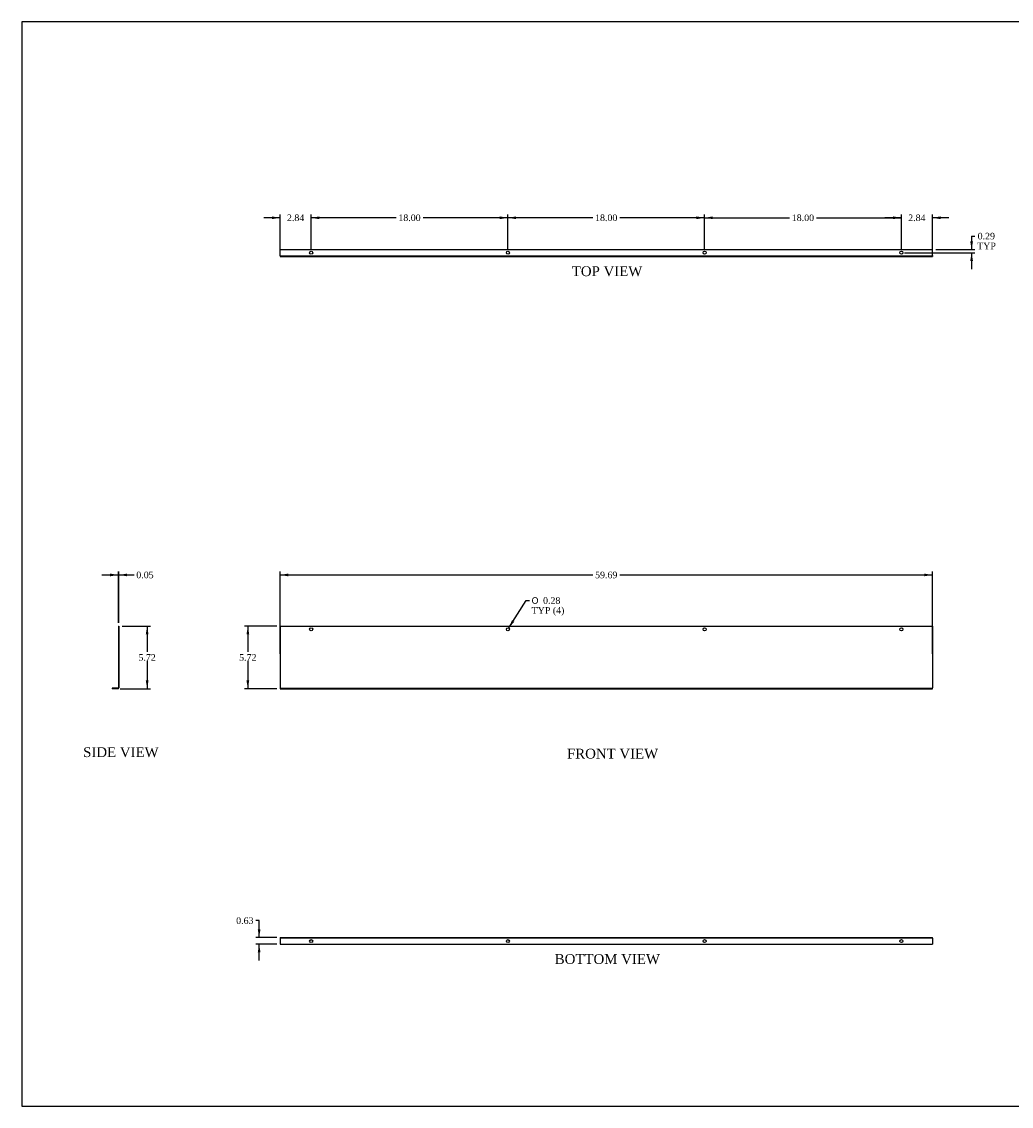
# Model space of a CAD drawing. Header units: inches. Extents: x 1 to 150, y -1 to 99.
# Tile 1 of 2: x 1 to 91, y 0 to 99. Entities that reach past the tile are written whole.
import ezdxf
from ezdxf.enums import TextEntityAlignment as Align
from ezdxf.lldxf.tags import DXFTag

# ---------------------------------------------------------------- set-up
doc = ezdxf.new("R2010")
doc.units = ezdxf.units.IN
doc.header["$MEASUREMENT"] = 0
doc.layers.add('COM49301', color=7, linetype='Continuous')
doc.layers.add('Default', color=7, linetype='Continuous')
doc.styles.add('SEACAD_Solid_Edge_ANSI1_Symbols', font='txt')
doc.styles.add('SEACAD_Times_New_Roman', font='times.ttf')
tags = doc.linetypes.add('HIDDEN2', pattern=[0.1875, 0.125, -0.0625]).pattern_tags.tags
tags[6:7] = [DXFTag(74, 4), DXFTag(75, 0), DXFTag(340, '0'), DXFTag(46, 0.0), DXFTag(50, 0.0), DXFTag(44, 0.0), DXFTag(45, 0.0)]
tags[4:5] = [DXFTag(74, 4), DXFTag(75, 0), DXFTag(340, '0'), DXFTag(46, 0.0), DXFTag(50, 0.0), DXFTag(44, 0.0), DXFTag(45, 0.0)]
doc.dimstyles.new('HAMMOND_(STH_-_120x80)', dxfattribs={"dimtxt": 0.6, "dimasz": 0.75, "dimexe": 0.3, "dimexo": 0.3, "dimgap": 0.15, "dimtad": 0, "dimtih": 1, "dimtoh": 1, "dimzin": 0, "dimdsep": 46, "dimtxsty": 'SEACAD_Times_New_Roman', "dimblk1": '_SE_FILLED', "dimblk2": '_SE_FILLED', "dimsah": 1, "dimcen": 0.3, "dimadec": 0, "dimazin": 0, "dimtfac": 0.8, "dimtofl": 0, "dimtmove": 0, "dimatfit": 3, "dimfxl": 1, "dimtolj": 1, "dimtzin": 0, "dimarcsym": 0})

# ---------------------------------------------------------------- blocks, each defined once
blk = doc.blocks.new('SE')
at = {"layer": 'COM49301', "color": 7, "linetype": 'Continuous'}
for p, q in [((24.287, 44.219), (24.287, 38.573)), ((24.287, 44.219), (83.974, 44.219)), ((83.974, 44.219), (83.974, 38.573)), ((24.287, 38.573), (24.287, 38.501)), ((24.287, 38.501), (83.974, 38.501)), ((83.974, 38.501), (83.974, 38.573))]:
    blk.add_line(p, q, dxfattribs=at)
at = {"layer": 'COM49301', "color": 7, "linetype": 'HIDDEN2'}
for p, q in [((24.287, 38.549), (83.974, 38.549)), ((26.989, 38.549), (26.989, 38.501)), ((27.27, 38.501), (27.27, 38.549)), ((44.989, 38.549), (44.989, 38.501)), ((45.27, 38.501), (45.27, 38.549)), ((62.989, 38.549), (62.989, 38.501)), ((63.27, 38.501), (63.27, 38.549)), ((80.989, 38.549), (80.989, 38.501)), ((81.27, 38.501), (81.27, 38.549))]:
    blk.add_line(p, q, dxfattribs=at)
at = {"layer": 'COM49301', "color": 7, "linetype": 'Continuous'}
for centre in [(27.13, 43.931), (45.13, 43.931), (63.13, 43.931), (81.13, 43.931)]:
    blk.add_circle(centre, 0.141, dxfattribs=at)
blk = doc.blocks.new('SE1')
at = {"layer": 'COM49301', "color": 7, "linetype": 'Continuous'}
for p, q in [((24.287, 15.755), (83.974, 15.755)), ((24.287, 15.755), (24.287, 15.683)), ((24.287, 15.683), (24.287, 15.13)), ((24.287, 15.13), (83.974, 15.13)), ((83.974, 15.683), (83.974, 15.755)), ((83.974, 15.683), (83.974, 15.13))]:
    blk.add_line(p, q, dxfattribs=at)
at = {"layer": 'COM49301', "color": 7, "linetype": 'HIDDEN2'}
for p, q in [((24.287, 15.707), (83.974, 15.707)), ((26.989, 15.755), (26.989, 15.707)), ((27.27, 15.707), (27.27, 15.755)), ((44.989, 15.755), (44.989, 15.707)), ((45.27, 15.707), (45.27, 15.755)), ((62.989, 15.755), (62.989, 15.707)), ((63.27, 15.707), (63.27, 15.755)), ((80.989, 15.755), (80.989, 15.707)), ((81.27, 15.707), (81.27, 15.755))]:
    blk.add_line(p, q, dxfattribs=at)
at = {"layer": 'COM49301', "color": 7, "linetype": 'Continuous'}
for centre in [(27.13, 15.418), (45.13, 15.418), (63.13, 15.418), (81.13, 15.418)]:
    blk.add_circle(centre, 0.141, dxfattribs=at)
blk = doc.blocks.new('SE3')
at = {"layer": 'COM49301', "color": 7, "linetype": 'Continuous'}
for p, q in [((9.488, 44.219), (9.488, 38.573)), ((9.488, 44.219), (9.536, 44.219)), ((9.536, 44.219), (9.536, 38.573)), ((9.464, 38.549), (8.911, 38.549)), ((8.911, 38.549), (8.911, 38.501)), ((9.464, 38.501), (8.911, 38.501))]:
    blk.add_line(p, q, dxfattribs=at)
at = {"layer": 'COM49301', "color": 7, "linetype": 'HIDDEN2'}
for p, q in [((9.536, 44.071), (9.488, 44.071)), ((9.488, 43.79), (9.536, 43.79)), ((9.058, 38.549), (9.058, 38.501)), ((9.339, 38.501), (9.339, 38.549))]:
    blk.add_line(p, q, dxfattribs=at)
at = {"layer": 'COM49301', "color": 7, "linetype": 'Continuous'}
for radius in [0.024, 0.072]:
    blk.add_arc((9.464, 38.573), radius, 270, 0, dxfattribs=at)
blk = doc.blocks.new('SE4')
at = {"layer": 'COM49301', "color": 7, "linetype": 'Continuous'}
for p, q in [((24.287, 78.652), (83.974, 78.652)), ((24.287, 78.099), (24.287, 78.652)), ((83.974, 78.099), (83.974, 78.652)), ((24.287, 78.075), (24.287, 78.099)), ((24.287, 78.075), (83.974, 78.075)), ((24.287, 78.075), (24.287, 78.027)), ((24.287, 78.027), (83.974, 78.027)), ((83.974, 78.099), (83.974, 78.075)), ((83.974, 78.075), (83.974, 78.027))]:
    blk.add_line(p, q, dxfattribs=at)
at = {"layer": 'COM49301', "color": 7, "linetype": 'HIDDEN2'}
for p, q in [((26.989, 78.075), (26.989, 78.027)), ((27.27, 78.027), (27.27, 78.075)), ((44.989, 78.075), (44.989, 78.027)), ((45.27, 78.027), (45.27, 78.075)), ((62.989, 78.075), (62.989, 78.027)), ((63.27, 78.027), (63.27, 78.075)), ((80.989, 78.075), (80.989, 78.027)), ((81.27, 78.027), (81.27, 78.075))]:
    blk.add_line(p, q, dxfattribs=at)
at = {"layer": 'COM49301', "color": 7, "linetype": 'Continuous'}
for centre in [(27.13, 78.364), (45.13, 78.364), (63.13, 78.364), (81.13, 78.364)]:
    blk.add_circle(centre, 0.141, dxfattribs=at)
blk = doc.blocks.new('DMBLK3986')
at = {"layer": 'Default', "linetype": 'Continuous', "transparency": 16777216}
for points in [[(80.38, 81.687), (80.38, 81.437), (81.13, 81.562)], [(84.724, 81.687), (83.974, 81.562), (84.724, 81.437)]]:
    blk.add_hatch(color=7, dxfattribs=at).paths.add_polyline_path(points)
at = {"layer": 'Default', "color": 7, "linetype": 'Continuous', "transparency": 16777216}
for p, q in [((81.13, 81.562), (79.63, 81.562)), ((81.13, 78.664), (81.13, 81.862)), ((83.974, 78.675), (83.974, 81.862)), ((85.474, 81.562), (83.974, 81.562))]:
    blk.add_line(p, q, dxfattribs=at)
at = {"layer": 'Default', "color": 7, "linetype": 'Continuous', "transparency": 16777216, "style": 'SEACAD_Times_New_Roman'}
blk.add_text('2.84', height=0.6, dxfattribs=at).set_placement((81.756, 81.862), align=Align.TOP_LEFT)
blk = doc.blocks.new('_SE_FILLED')
at = {"color": 0}
blk.add_line((0, 0), (-1, 0), dxfattribs=at)
blk.add_solid([(0, 0), (-1, -0.1665), (-1, 0.1665), (0, 0)], dxfattribs=at)
blk = doc.blocks.new('DMBLK3987')
at = {"layer": 'Default', "linetype": 'Continuous', "transparency": 16777216}
for points in [[(45.88, 81.687), (45.13, 81.562), (45.88, 81.437)], [(62.38, 81.687), (62.38, 81.437), (63.13, 81.562)]]:
    blk.add_hatch(color=7, dxfattribs=at).paths.add_polyline_path(points)
at = {"layer": 'Default', "color": 7, "linetype": 'Continuous', "transparency": 16777216}
for p, q in [((45.13, 78.664), (45.13, 81.862)), ((52.896, 81.562), (45.13, 81.562)), ((63.13, 81.562), (55.364, 81.562)), ((63.13, 78.664), (63.13, 81.862))]:
    blk.add_line(p, q, dxfattribs=at)
at = {"layer": 'Default', "color": 7, "linetype": 'Continuous', "transparency": 16777216, "style": 'SEACAD_Times_New_Roman'}
blk.add_text('18.00', height=0.6, dxfattribs=at).set_placement((53.106, 81.862), align=Align.TOP_LEFT)
blk = doc.blocks.new('DMBLK3988')
at = {"layer": 'Default', "linetype": 'Continuous', "transparency": 16777216}
for points in [[(27.88, 81.687), (27.13, 81.562), (27.88, 81.437)], [(44.38, 81.687), (44.38, 81.437), (45.13, 81.562)]]:
    blk.add_hatch(color=7, dxfattribs=at).paths.add_polyline_path(points)
at = {"layer": 'Default', "color": 7, "linetype": 'Continuous', "transparency": 16777216}
for p, q in [((27.13, 78.664), (27.13, 81.862)), ((34.896, 81.562), (27.13, 81.562)), ((45.13, 81.562), (37.364, 81.562)), ((45.13, 78.664), (45.13, 81.862))]:
    blk.add_line(p, q, dxfattribs=at)
at = {"layer": 'Default', "color": 7, "linetype": 'Continuous', "transparency": 16777216, "style": 'SEACAD_Times_New_Roman'}
blk.add_text('18.00', height=0.6, dxfattribs=at).set_placement((35.106, 81.862), align=Align.TOP_LEFT)
blk = doc.blocks.new('DMBLK3989')
at = {"layer": 'Default', "linetype": 'Continuous', "transparency": 16777216}
for points in [[(23.537, 81.687), (23.537, 81.437), (24.287, 81.562)], [(27.88, 81.687), (27.13, 81.562), (27.88, 81.437)]]:
    blk.add_hatch(color=7, dxfattribs=at).paths.add_polyline_path(points)
at = {"layer": 'Default', "color": 7, "linetype": 'Continuous', "transparency": 16777216}
for p, q in [((24.287, 81.562), (22.787, 81.562)), ((24.287, 78.675), (24.287, 81.862)), ((27.13, 78.664), (27.13, 81.862)), ((28.63, 81.562), (27.13, 81.562))]:
    blk.add_line(p, q, dxfattribs=at)
at = {"layer": 'Default', "color": 7, "linetype": 'Continuous', "transparency": 16777216, "style": 'SEACAD_Times_New_Roman'}
blk.add_text('2.84', height=0.6, dxfattribs=at).set_placement((24.912, 81.862), align=Align.TOP_LEFT)
blk = doc.blocks.new('DMBLK3990')
at = {"layer": 'Default', "linetype": 'Continuous', "transparency": 16777216}
for points in [[(63.88, 81.687), (63.13, 81.562), (63.88, 81.437)], [(80.38, 81.687), (80.38, 81.437), (81.13, 81.562)]]:
    blk.add_hatch(color=7, dxfattribs=at).paths.add_polyline_path(points)
at = {"layer": 'Default', "color": 7, "linetype": 'Continuous', "transparency": 16777216}
for p, q in [((63.13, 78.664), (63.13, 81.862)), ((63.13, 81.562), (70.896, 81.562)), ((73.364, 81.562), (81.13, 81.562)), ((81.13, 78.664), (81.13, 81.862))]:
    blk.add_line(p, q, dxfattribs=at)
at = {"layer": 'Default', "color": 7, "linetype": 'Continuous', "transparency": 16777216, "style": 'SEACAD_Times_New_Roman'}
blk.add_text('18.00', height=0.6, dxfattribs=at).set_placement((71.106, 81.862), align=Align.TOP_LEFT)
blk = doc.blocks.new('DMBLK3991')
at = {"layer": 'Default', "linetype": 'Continuous', "transparency": 16777216}
for points in [[(87.683, 79.402), (87.433, 79.402), (87.558, 78.652)], [(87.683, 77.614), (87.558, 78.364), (87.433, 77.614)]]:
    blk.add_hatch(color=7, dxfattribs=at).paths.add_polyline_path(points)
at = {"layer": 'Default', "color": 7, "linetype": 'Continuous', "transparency": 16777216}
for p, q in [((87.558, 79.888), (87.858, 79.888)), ((87.558, 79.888), (87.558, 78.652)), ((81.43, 78.364), (87.858, 78.364)), ((84.274, 78.652), (87.858, 78.652)), ((87.558, 78.364), (87.558, 76.864))]:
    blk.add_line(p, q, dxfattribs=at)
at = {"layer": 'Default', "color": 7, "linetype": 'Continuous', "transparency": 16777216, "style": 'SEACAD_Times_New_Roman'}
for s, p in [('0.29', (88.111, 80.188)), ('TYP', (88.068, 79.288))]:
    blk.add_text(s, height=0.6, dxfattribs=at).set_placement(p, align=Align.TOP_LEFT)
blk = doc.blocks.new('DMBLK3992')
at = {"layer": 'Default', "linetype": 'Continuous', "transparency": 16777216}
for points in [[(12.247, 43.469), (12.122, 44.219), (11.997, 43.469)], [(12.247, 39.251), (11.997, 39.251), (12.122, 38.501)]]:
    blk.add_hatch(color=7, dxfattribs=at).paths.add_polyline_path(points)
at = {"layer": 'Default', "color": 7, "linetype": 'Continuous', "transparency": 16777216}
for p, q in [((9.836, 44.219), (12.422, 44.219)), ((12.122, 44.219), (12.122, 41.87)), ((12.122, 41.06), (12.122, 38.501)), ((9.639, 38.501), (12.422, 38.501))]:
    blk.add_line(p, q, dxfattribs=at)
at = {"layer": 'Default', "color": 7, "linetype": 'Continuous', "transparency": 16777216, "style": 'SEACAD_Times_New_Roman'}
blk.add_text('5.72', height=0.6, dxfattribs=at).set_placement((11.325, 41.66), align=Align.TOP_LEFT)
blk = doc.blocks.new('DMBLK3993')
at = {"layer": 'Default', "linetype": 'Continuous', "transparency": 16777216}
for points in [[(8.738, 49.027), (8.738, 48.777), (9.488, 48.902)], [(10.286, 49.027), (9.536, 48.902), (10.286, 48.777)]]:
    blk.add_hatch(color=7, dxfattribs=at).paths.add_polyline_path(points)
at = {"layer": 'Default', "color": 7, "linetype": 'Continuous', "transparency": 16777216}
for p, q in [((7.988, 48.902), (9.488, 48.902)), ((9.488, 44.519), (9.488, 49.202)), ((9.536, 44.519), (9.536, 49.202)), ((9.536, 48.902), (10.621, 48.902)), ((10.621, 48.902), (10.921, 48.902))]:
    blk.add_line(p, q, dxfattribs=at)
at = {"layer": 'Default', "color": 7, "linetype": 'Continuous', "transparency": 16777216, "style": 'SEACAD_Times_New_Roman'}
blk.add_text('0.05', height=0.6, dxfattribs=at).set_placement((11.131, 49.202), align=Align.TOP_LEFT)
blk = doc.blocks.new('DMBLK3996')
at = {"layer": 'Default', "linetype": 'Continuous', "transparency": 16777216}
for points in [[(21.211, 43.469), (21.461, 43.469), (21.336, 44.219)], [(21.211, 39.251), (21.336, 38.501), (21.461, 39.251)]]:
    blk.add_hatch(color=7, dxfattribs=at).paths.add_polyline_path(points)
at = {"layer": 'Default', "color": 7, "linetype": 'Continuous', "transparency": 16777216}
for p, q in [((23.987, 44.219), (21.036, 44.219)), ((21.336, 44.219), (21.336, 41.87)), ((21.336, 41.06), (21.336, 38.501)), ((23.987, 38.501), (21.036, 38.501))]:
    blk.add_line(p, q, dxfattribs=at)
at = {"layer": 'Default', "color": 7, "linetype": 'Continuous', "transparency": 16777216, "style": 'SEACAD_Times_New_Roman'}
blk.add_text('5.72', height=0.6, dxfattribs=at).set_placement((20.54, 41.66), align=Align.TOP_LEFT)
blk = doc.blocks.new('DMBLK3997')
at = {"layer": 'Default', "linetype": 'Continuous', "transparency": 16777216}
for points in [[(22.245, 16.505), (22.37, 15.755), (22.495, 16.505)], [(22.245, 14.38), (22.495, 14.38), (22.37, 15.13)]]:
    blk.add_hatch(color=7, dxfattribs=at).paths.add_polyline_path(points)
at = {"layer": 'Default', "color": 7, "linetype": 'Continuous', "transparency": 16777216}
for p, q in [((22.37, 17.293), (22.07, 17.293)), ((22.37, 15.755), (22.37, 17.293)), ((23.987, 15.755), (22.07, 15.755)), ((23.987, 15.13), (22.07, 15.13)), ((22.37, 13.63), (22.37, 15.13))]:
    blk.add_line(p, q, dxfattribs=at)
at = {"layer": 'Default', "color": 7, "linetype": 'Continuous', "transparency": 16777216, "style": 'SEACAD_Times_New_Roman'}
blk.add_text('0.63', height=0.6, dxfattribs=at).set_placement((20.268, 17.593), align=Align.TOP_LEFT)
blk = doc.blocks.new('DMBLK3998')
at = {"layer": 'Default', "linetype": 'Continuous', "transparency": 16777216}
for points in [[(25.037, 49.027), (24.287, 48.902), (25.037, 48.777)], [(83.224, 49.027), (83.224, 48.777), (83.974, 48.902)]]:
    blk.add_hatch(color=7, dxfattribs=at).paths.add_polyline_path(points)
at = {"layer": 'Default', "color": 7, "linetype": 'Continuous', "transparency": 16777216}
for p, q in [((24.287, 41.696), (24.287, 49.202)), ((24.287, 48.902), (52.897, 48.902)), ((55.364, 48.902), (83.974, 48.902)), ((83.974, 41.696), (83.974, 49.202))]:
    blk.add_line(p, q, dxfattribs=at)
at = {"layer": 'Default', "color": 7, "linetype": 'Continuous', "transparency": 16777216, "style": 'SEACAD_Times_New_Roman'}
blk.add_text('59.69', height=0.6, dxfattribs=at).set_placement((53.107, 49.202), align=Align.TOP_LEFT)
blk = doc.blocks.new('DMBLK3999')
at = {"layer": 'Default', "linetype": 'Continuous', "transparency": 16777216}
blk.add_hatch(color=7, dxfattribs=at).paths.add_polyline_path([(45.499, 44.751), (45.205, 44.05), (45.711, 44.617)])
at = {"layer": 'Default', "color": 7, "linetype": 'Continuous', "transparency": 16777216}
for p, q in [((45.205, 44.05), (46.792, 46.564)), ((46.792, 46.564), (47.092, 46.564))]:
    blk.add_line(p, q, dxfattribs=at)
for s, style, p in [('O', 'SEACAD_Solid_Edge_ANSI1_Symbols', (47.302, 46.864)), ('0.28', 'SEACAD_Times_New_Roman', (48.346, 46.864)), ('TYP (4)', 'SEACAD_Times_New_Roman', (47.302, 45.964))]:
    blk.add_text(s, height=0.6, dxfattribs=dict(at, style=style)).set_placement(p, align=Align.TOP_LEFT)
blk = doc.blocks.new('BORDER')
at = {"layer": 'Default', "color": 7, "linetype": 'Continuous'}
for p, q in [((0, 27.86), (-41.86, 27.86)), ((-41.86, 27.86), (-41.86, 0)), ((-41.86, 0), (0, 0))]:
    blk.add_line(p, q, dxfattribs=at)

msp = doc.modelspace()

# ---------------------------------------------------------------- block references
at = {"layer": 'Default', "color": 7, "xscale": 3.56, "yscale": 3.56, "zscale": 3.56}
msp.add_blockref('BORDER', (149.664, 0.311), dxfattribs=at)
at = {"layer": 'Default'}
for name in ['SE4', 'SE3', 'SE', 'SE1']:
    msp.add_blockref(name, (0, 0), dxfattribs=at)

# ---------------------------------------------------------------- texts
at = {"layer": 'Default', "color": 7, "linetype": 'Continuous', "style": 'SEACAD_Times_New_Roman'}
for s, p in [('TOP VIEW', (50.974, 77.127)), ('SIDE VIEW', (6.265, 33.148)), ('FRONT VIEW', (50.536, 33.011)), ('BOTTOM VIEW', (49.417, 14.23))]:
    msp.add_text(s, height=0.9, dxfattribs=at).set_placement(p, align=Align.TOP_LEFT)

# ---------------------------------------------------------------- dimensions: what is measured, and where the dimension line sits
at = {"layer": 'Default', "color": 7, "linetype": 'Continuous'}
for base, p1, p2, picture, middle in [((24.287, 81.562), (27.13, 78.364), (24.287, 78.375), 'DMBLK3989', (25.708, 81.562)), ((27.13, 81.562), (45.13, 78.364), (27.13, 78.364), 'DMBLK3988', (36.13, 81.562)), ((45.13, 81.562), (63.13, 78.364), (45.13, 78.364), 'DMBLK3987', (54.13, 81.562))]:
    dim = msp.add_linear_dim(base=base, p1=p1, p2=p2, text='\\A1;<>', dimstyle='HAMMOND_(STH_-_120x80)', dxfattribs=at)
    dim.commit()
    dim.dimension.update_dxf_attribs({"geometry": picture, "text_midpoint": middle, "dimtype": 160})
for base, p1, p2, angle, picture, middle, dimtype in [((63.13, 81.562), (63.13, 78.364), (81.13, 78.364), 0, 'DMBLK3990', (72.13, 81.562), 161), ((83.974, 81.562), (83.974, 78.375), (81.13, 78.364), 180.23168, 'DMBLK3986', (82.552, 81.562), 161), ((24.287, 48.902), (24.287, 41.396), (83.974, 41.396), 0, 'DMBLK3998', (54.13, 48.902), 161), ((12.122, 38.501), (9.536, 44.219), (9.339, 38.501), 90, 'DMBLK3992', (12.122, 41.36), 160), ((21.336, 44.219), (24.287, 44.219), (24.287, 38.501), 270, 'DMBLK3996', (21.336, 41.36), 161)]:
    dim = msp.add_linear_dim(base=base, p1=p1, p2=p2, angle=angle, text='\\A1;<>', dimstyle='HAMMOND_(STH_-_120x80)', dxfattribs=at)
    dim.commit()
    dim.dimension.update_dxf_attribs({"geometry": picture, "text_midpoint": middle, "dimtype": dimtype})
for base, p1, p2, angle, text, picture, middle, dimtype in [((87.558, 78.364), (83.974, 78.652), (81.13, 78.364), 90, '\\A1;<>\\PTYP', 'DMBLK3991', (87.858, 79.888), 160), ((9.488, 48.902), (9.488, 44.219), (9.536, 44.219), 0, '\\A1;<>', 'DMBLK3993', (10.921, 48.902), 161), ((22.370355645, 15.130419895), (24.286909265, 15.130419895), (24.286909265, 15.755419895), 90, '\\A1;<>', 'DMBLK3997', (22.070355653, 17.292993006), 161)]:
    dim = msp.add_linear_dim(base=base, p1=p1, p2=p2, angle=angle, text=text, dimstyle='HAMMOND_(STH_-_120x80)', override={"dimtmove": 1}, dxfattribs=at)
    dim.commit()
    dim.dimension.update_dxf_attribs({"geometry": picture, "text_midpoint": middle, "dimtype": dimtype})
dim = msp.add_diameter_dim_2p(p1=(45.055, 43.812), p2=(45.205, 44.05), text='\\A1;<>\\PTYP (4)', dimstyle='HAMMOND_(STH_-_120x80)', dxfattribs=at)
dim.commit()
dim.dimension.update_dxf_attribs({"geometry": 'DMBLK3999', "text_midpoint": (47.092, 46.564), "dimtype": 163})

doc.saveas('drawing.dxf')
